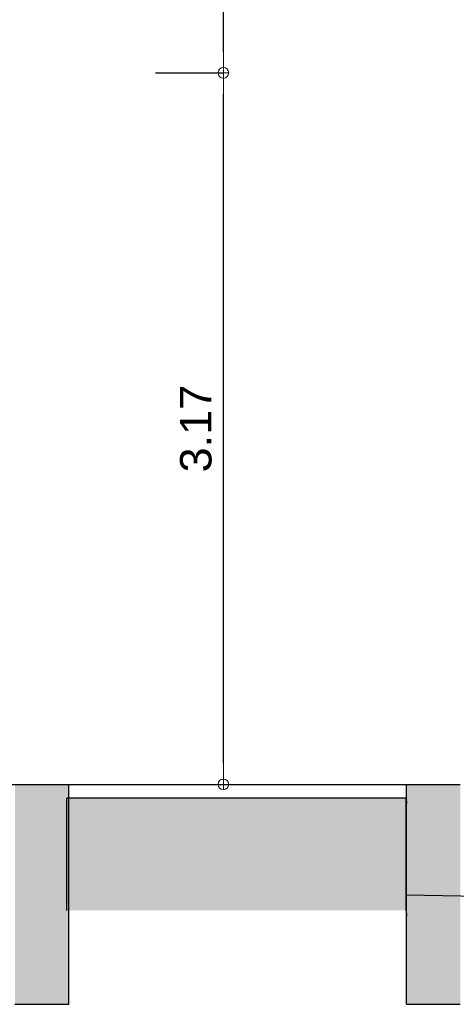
# Model space of a CAD drawing. Header units: millimetres. Extents: x 256333 to 598543, y -23220 to 10679.
# Tile 28 of 45: x 299616 to 301560, y -22830 to -18443. Entities that reach past the tile are written whole.
import ezdxf

# ---------------------------------------------------------------- set-up
doc = ezdxf.new("R2010")
doc.units = ezdxf.units.MM
doc.header["$MEASUREMENT"] = 0
doc.layers.add('COUPE', color=7, linetype='Continuous')
doc.styles.add('STYLE_GENERE_1', font='swissc.ttf', dxfattribs={"width": 1.25})

# ---------------------------------------------------------------- blocks, each defined once
blk = doc.blocks.new('ARROWHEAD_7')
at = {"color": 0, "linetype": 'Continuous', "lineweight": 0}
for p, q in [((0, 0), (-1, 0)), ((-0.25, 0), (0.25, 0)), ((0, -0.25), (0, 0.25))]:
    blk.add_line(p, q, dxfattribs=at)
blk.add_circle((0, 0), 0.25, dxfattribs=at)

msp = doc.modelspace()

# ---------------------------------------------------------------- hatches: boundary and pattern name
at = {"layer": 'COUPE', "linetype": 'Continuous'}
for points in [[(299595.067, -21850.342), (299595.067, -22830.342), (299835.067, -22830.342), (299835.067, -21850.342)], [(301577.974, -22830.342), (301577.974, -21850.342), (301337.974, -21850.342), (301337.974, -22830.342)], [(299825.885, -22411.943), (301337.521, -22412.011), (301337.521, -21911.386), (299825.885, -21911.319)]]:
    msp.add_hatch(color=256, dxfattribs=at).paths.add_polyline_path(points, flags=0)

# ---------------------------------------------------------------- linework, layer by layer
at = {"layer": 'COUPE'}
for p, q in [((300523.288, -18585.342), (300523.288, -14175.342)), ((300220.984, -18680.342), (300523.468, -18680.342)), ((300523.288, -21755.342), (300523.288, -18775.342)), ((297678.035, -21850.342), (300523.468, -21850.342))]:
    msp.add_line(p, q, dxfattribs=at)
at = {"layer": 'COUPE', "linetype": 'Continuous'}
for p, q in [((299595.067, -21850.342), (299835.067, -21850.342)), ((299835.067, -21850.342), (301525.797, -21850.342)), ((299835.067, -22830.342), (299835.067, -21850.342)), ((300833.478, -21850.342), (300833.308, -21850.342)), ((301337.974, -21850.342), (301577.974, -21850.342)), ((301337.974, -22830.342), (301337.974, -21850.342)), ((301337.521, -21911.386), (299825.885, -21911.319)), ((299825.885, -22411.943), (299825.885, -21911.319)), ((301337.521, -21911.386), (301337.974, -21935.162)), ((301337.521, -22412.011), (301337.521, -21911.386)), ((301337.974, -21919.268), (301337.671, -21919.25)), ((301337.974, -21935.162), (301337.974, -21911.386)), ((307136.093, -22459.352), (301338.43, -22343.399)), ((301338.43, -22543.439), (301338.43, -22343.399)), ((301337.521, -22412.011), (301337.974, -22435.786)), ((299595.067, -22830.342), (299835.067, -22830.342)), ((301337.974, -22830.342), (301577.974, -22830.342))]:
    msp.add_line(p, q, dxfattribs=at)

# ---------------------------------------------------------------- block references
at = {"layer": 'COUPE', "linetype": 'Continuous', "xscale": 95, "yscale": 95, "zscale": 95}
for p, rotation in [((300523.288, -18680.342), 270), ((300523.288, -18680.342), 90), ((300523.288, -21850.342), 270)]:
    msp.add_blockref('ARROWHEAD_7', p, dxfattribs=dict(at, rotation=rotation))

# ---------------------------------------------------------------- texts
at = {"layer": 'COUPE', "linetype": 'Continuous', "insert": (300401.249, -20265.342), "char_height": 140, "attachment_point": 5, "rotation": 90, "style": 'STYLE_GENERE_1'}
msp.add_mtext('\\A1;3.17', dxfattribs=at)

doc.saveas('drawing.dxf')
